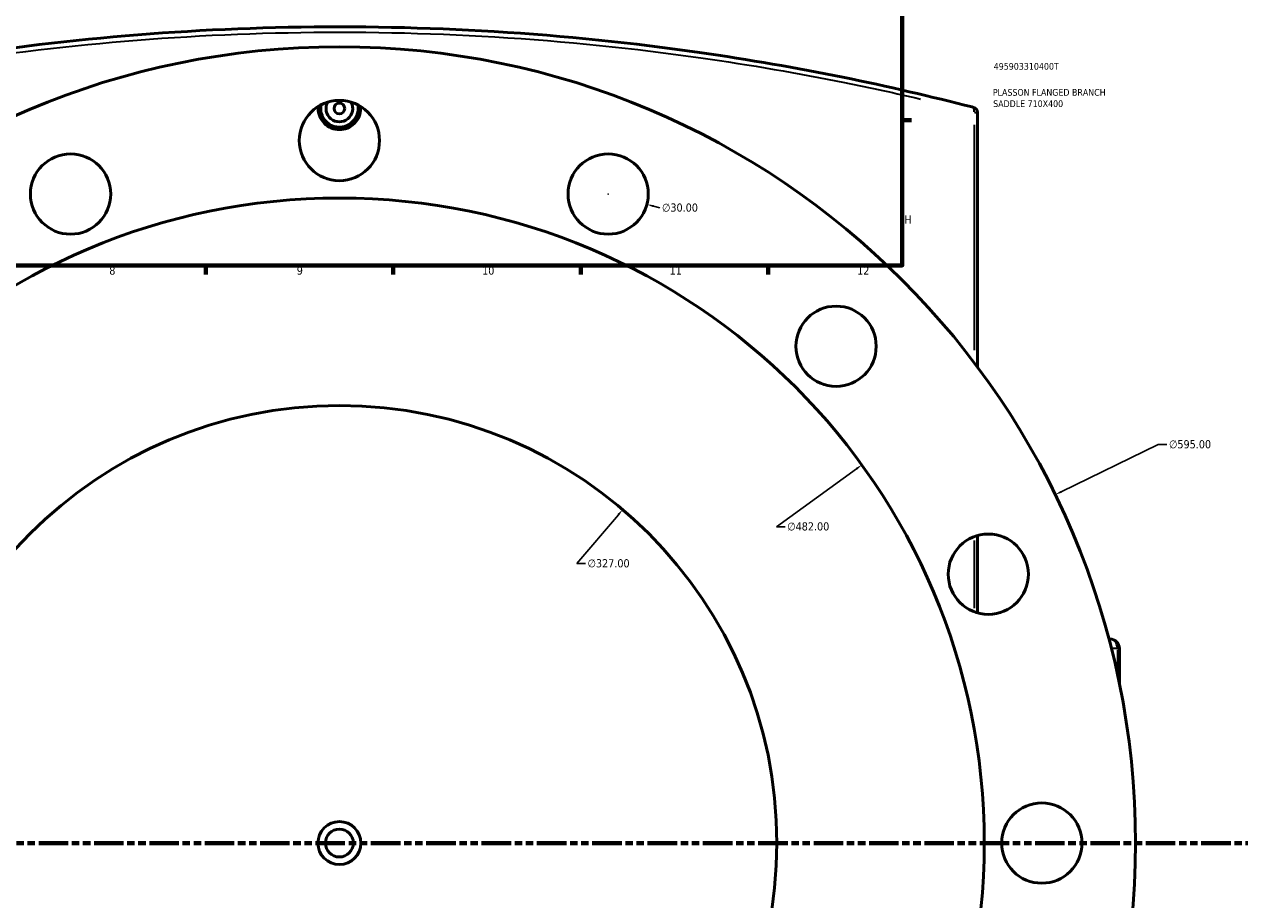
# Model space of a CAD drawing. Header units: millimetres. Extents: x -456 to 1880, y -1245 to 1617.
# Tile 9 of 12: x 493 to 947, y -217 to 110. Entities that reach past the tile are written whole.
import ezdxf

# ---------------------------------------------------------------- set-up
doc = ezdxf.new("R2010")
doc.units = ezdxf.units.MM
doc.linetypes.add('DOUBLE_DASH_CHAIN', pattern=[1.2403, 0.6614, -0.0827, 0.1654, -0.0827, 0.1654, -0.0827])
for name, color, linetype, lineweight in [('Border (ANSI)', 7, 'Continuous', 70), ('Dimension (ANSI)', 7, 'Continuous', 25), ('Section Line (ANSI)', 7, 'DOUBLE_DASH_CHAIN', 70), ('Title (ISO)', 7, 'Continuous', 50), ('Visible (ANSI)', 7, 'Continuous', 50), ('Visible Narrow (ANSI)', 7, 'Continuous', 35)]:
    doc.layers.add(name, color=color, linetype=linetype, lineweight=lineweight)
doc.styles.add('Note Text (ANSI)', font='tahoma.ttf')
doc.styles.add('Note Text (ISO)', font='tahoma.ttf')
doc.dimstyles.new('Default - mm (ANSI)', dxfattribs={"dimtxt": 3.048, "dimasz": 2.5, "dimexe": 3.175, "dimexo": 1.6002, "dimgap": 0.8, "dimtad": 0, "dimtoh": 1, "dimrnd": 1e-08, "dimzin": 4, "dimdsep": 46, "dimtxsty": 'Note Text (ANSI)', "dimcen": 0.09, "dimdle": 10, "dimclrd": 256, "dimclre": 256, "dimclrt": 256, "dimadec": 1, "dimazin": 1, "dimtfac": 1, "dimtofl": 0, "dimtmove": 0, "dimatfit": 3, "dimfxl": 1, "dimtolj": 1, "dimtzin": 4, "dimlwd": -1, "dimlwe": -1, "dimarcsym": 0})

# ---------------------------------------------------------------- blocks, each defined once
blk = doc.blocks.new('Borders Default Border')
at = {"layer": 'Border (ANSI)'}
for p, q in [((821, 74.25), (824.45, 74.25)), ((560.67, 20), (560.67, 16.55)), ((630.75, 20), (630.75, 16.55)), ((700.83, 20), (700.83, 16.55)), ((770.92, 20), (770.92, 16.55))]:
    blk.add_line(p, q, dxfattribs=at)
at = {"layer": 'Border (ANSI)', "flags": 128}
blk.add_lwpolyline([(20, 20), (20, 574), (821, 574), (821, 20), (20, 20)], dxfattribs=at)
at = {"layer": 'Border (ANSI)', "color": 230, "true_color": 0xff0080, "attachment_point": 7, "style": 'Note Text (ANSI)'}
for s, insert, char_height in [('H', (821.81, 35.6), 3.05), ('8', (524.63, 16.48), 3.05), ('9', (594.7, 16.49), 3.05), ('10', (663.96, 16.49), 3.048), ('11', (734.04, 16.55), 3.048), ('12', (804.13, 16.55), 3.048)]:
    blk.add_mtext(s, dxfattribs=dict(at, insert=insert, char_height=char_height))
blk = doc.blocks.new('Title Blocks ISO')
at = {"layer": 'Title (ISO)', "color": 232, "true_color": 0xca0064, "style": 'Note Text (ISO)'}
for tag, p in [('PART_NUMBER_001', (34.16, 73.13)), ('DESCRIPTION_001', (33.84, 63.4)), ('DESCRIPTION_002', (33.96, 59.18))]:
    blk.add_attdef(tag, p, '', height=2.5, dxfattribs=at)
blk = doc.blocks.new('2dTransSection0')
at = {"layer": 'Section Line (ANSI)', "linetype": 'DOUBLE_DASH_CHAIN', "ltscale": 16.679235}
blk.add_line((84.51, -195.84), (1233.39, -195.84), dxfattribs=at)
blk = doc.blocks.new('*D13')
at = {"layer": 'Defpoints', "color": 0, "transparency": 16777216}
for p in [(696.6, 50.56), (725.57, 42.79)]:
    blk.add_point(p, dxfattribs=at)
at = {"layer": 'Dimension (ANSI)', "transparency": 16777216}
for p, q in [((711, 46.68), (711.18, 46.68)), ((711.09, 46.59), (711.09, 46.77)), ((730.4, 41.5), (727.99, 42.15))]:
    blk.add_line(p, q, dxfattribs=at)
blk.add_solid([(728.1, 42.55), (727.88, 41.74), (725.57, 42.79)], dxfattribs=at)
at = {"layer": 'Dimension (ANSI)', "color": 230, "true_color": 0xff0080, "transparency": 16777216, "insert": (731.2, 43.14), "char_height": 3.048, "attachment_point": 1, "style": 'Note Text (ANSI)'}
blk.add_mtext('\\A1;∅30.00', dxfattribs=at)
blk = doc.blocks.new('*D14')
at = {"layer": 'Defpoints', "color": 0, "transparency": 16777216}
for p in [(805.88, -54.56), (415.39, -337.12)]:
    blk.add_point(p, dxfattribs=at)
at = {"layer": 'Dimension (ANSI)', "transparency": 16777216}
for p, q in [((773.98, -77.64), (803.85, -56.03)), ((777.2, -77.64), (773.98, -77.64))]:
    blk.add_line(p, q, dxfattribs=at)
blk.add_solid([(803.61, -55.69), (804.09, -56.36), (805.88, -54.56)], dxfattribs=at)
at = {"layer": 'Dimension (ANSI)', "color": 230, "true_color": 0xff0080, "transparency": 16777216, "insert": (778, -76), "char_height": 3.048, "attachment_point": 1, "style": 'Note Text (ANSI)'}
blk.add_mtext('\\A1;∅482.00', dxfattribs=at)
blk = doc.blocks.new('*D15')
at = {"layer": 'Defpoints', "color": 0, "transparency": 16777216}
for p in [(878.15, -65.68), (343.12, -326)]:
    blk.add_point(p, dxfattribs=at)
at = {"layer": 'Dimension (ANSI)', "transparency": 16777216}
for p, q in [((916.66, -46.94), (880.39, -64.59)), ((919.88, -46.94), (916.66, -46.94)), ((610.54, -195.84), (610.72, -195.84)), ((610.63, -195.93), (610.63, -195.75))]:
    blk.add_line(p, q, dxfattribs=at)
blk.add_solid([(880.21, -64.21), (880.58, -64.96), (878.15, -65.68)], dxfattribs=at)
at = {"layer": 'Dimension (ANSI)', "color": 230, "true_color": 0xff0080, "transparency": 16777216, "insert": (920.68, -45.3), "char_height": 3.048, "attachment_point": 1, "style": 'Note Text (ANSI)'}
blk.add_mtext('\\A1;∅595.00', dxfattribs=at)
blk = doc.blocks.new('*D16')
at = {"layer": 'Defpoints', "color": 0, "transparency": 16777216}
for p in [(716.5, -71.25), (504.76, -320.44)]:
    blk.add_point(p, dxfattribs=at)
at = {"layer": 'Dimension (ANSI)', "transparency": 16777216}
for p, q in [((699.36, -91.43), (714.88, -73.15)), ((702.58, -91.43), (699.36, -91.43))]:
    blk.add_line(p, q, dxfattribs=at)
blk.add_solid([(714.57, -72.88), (715.2, -73.42), (716.5, -71.25)], dxfattribs=at)
at = {"layer": 'Dimension (ANSI)', "color": 230, "true_color": 0xff0080, "transparency": 16777216, "insert": (703.38, -89.78), "char_height": 3.048, "attachment_point": 1, "style": 'Note Text (ANSI)'}
blk.add_mtext('\\A1;∅327.00', dxfattribs=at)

msp = doc.modelspace()

# ---------------------------------------------------------------- linework, layer by layer
at = {"layer": 'Visible (ANSI)'}
for p, q in [((849.131, -18.012), (849.131, 77.109)), ((849.131, -109.84), (849.131, -80.937)), ((898.194, -119.593), (898.581, -119.593)), ((902.131, -136.396), (902.131, -123.143))]:
    msp.add_line(p, q, dxfattribs=at)
for centre, radius in [((610.631, -195.843), 297.5), ((610.631, 66.657), 15), ((610.631, 78.657), 2), ((510.177, 46.675), 15), ((711.086, 46.675), 15), ((610.631, -195.843), 241), ((796.247, -10.228), 15), ((610.631, -195.843), 163.5), ((853.15, -95.389), 15), ((873.131, -195.843), 15), ((610.631, -195.843), 8), ((610.631, -195.843), 5.2)]:
    msp.add_circle(centre, radius, dxfattribs=at)
for centre, radius, start, end in [((610.631, 78.657), 7, 169.01942, 10.98058), ((610.631, 78.657), 5, 152.18186, 27.81814), ((847.131, 77.109), 2, 0, 75.51851), ((898.581, -123.143), 3.55, 0, 90)]:
    msp.add_arc(centre, radius, start, end, dxfattribs=at)
for points, knots in [([(847.074, 79.189), (831.938, 83.089), (815.766, 86.854), (781.691, 93.754), (763.787, 96.888), (720.594, 103.085), (694.799, 105.78), (643.089, 108.942), (617.217, 109.483), (566.272, 108.455), (541.2, 106.926), (492.029, 102.038), (467.966, 98.643), (419.737, 90.093), (395.894, 84.781), (374.188, 79.189)], [0, 0, 0, 0, 6.0188599, 6.0188599, 12.0377197, 12.0377197, 20.0310502, 20.0310502, 27.7406239, 27.7406239, 35.3059746, 35.3059746, 43.0308557, 43.0308557, 51.6618551, 51.6618551, 51.6618551, 51.6618551]), ([(618.566, 78.657), (618.566, 77.661), (618.367, 76.598), (617.556, 74.644), (616.944, 73.753), (615.535, 72.346), (614.643, 71.736), (612.689, 70.928), (611.627, 70.73), (609.636, 70.73), (608.574, 70.928), (606.62, 71.736), (605.728, 72.346), (604.318, 73.753), (603.707, 74.644), (602.896, 76.598), (602.696, 77.661), (602.696, 78.657), (602.696, 78.904), (602.709, 79.155), (602.733, 79.409)], [2.3901112, 2.3901112, 2.3901112, 2.3901112, 2.6889805, 2.6889805, 2.9878497, 2.9878497, 3.2865083, 3.2865083, 3.5851669, 3.5851669, 3.8838254, 3.8838254, 4.182484, 4.182484, 4.4813533, 4.4813533, 4.7802225, 4.7802225, 4.7802225, 4.8543833, 4.8543833, 4.8543833, 4.8543833]), ([(847.631, 79.046), (847.631, 79.046), (847.622, 79.048), (847.574, 79.06), (847.522, 79.074), (847.355, 79.117), (847.226, 79.15), (847.074, 79.189)], [0, 0, 0, 0, 0.02925923, 0.02925923, 0.076074, 0.076074, 0.13657047, 0.13657047, 0.13657047, 0.13657047])]:
    msp.add_open_spline(points, degree=3, knots=knots, dxfattribs=at)
msp.add_open_spline([(618.529, 79.409), (618.554, 79.155), (618.566, 78.904), (618.566, 78.657)], degree=3, dxfattribs=at)
at = {"layer": 'Visible Narrow (ANSI)'}
for p, q in [((847.857, 72.574), (847.857, -11.637)), ((847.857, -82.757), (847.857, -108.02)), ((901.258, -123.143), (899.225, -123.143)), ((901.371, -123.625), (901.371, -132.299)), ((902.129, -123.143), (901.442, -123.143))]:
    msp.add_line(p, q, dxfattribs=at)
for centre, major_axis, ratio, start_param, end_param in [((846.575, 77.253), (0.499, 1.937), 0.6289769, 4.9435405, 6.2126777), ((898.581, -123.143), (0, 3.55), 0.7857825, 4.7909288, 6.2046455)]:
    msp.add_ellipse(centre, major_axis=major_axis, ratio=ratio, start_param=start_param, end_param=end_param, dxfattribs=at)
for points, knots in [([(393.52, 82.174), (409.646, 85.934), (426.747, 89.481), (467.494, 96.665), (491.636, 100.053), (540.97, 104.931), (566.125, 106.456), (617.238, 107.482), (643.197, 106.943), (695.078, 103.788), (720.958, 101.098), (764.295, 94.914), (782.257, 91.786), (809.11, 86.378), (818.584, 84.311), (827.744, 82.174)], [-49.0787623, -49.0787623, -49.0787623, -49.0787623, -43.0308557, -43.0308557, -35.3059746, -35.3059746, -27.7406239, -27.7406239, -20.0310502, -20.0310502, -12.0377197, -12.0377197, -6.0188599, -6.0188599, -2.5830928, -2.5830928, -2.5830928, -2.5830928]), ([(847.973, 77.24), (848.27, 77.206), (848.523, 77.178), (848.881, 77.137), (849.001, 77.124), (849.1, 77.113), (849.12, 77.11), (849.128, 77.11)], [-0.12974194, -0.12974194, -0.12974194, -0.12974194, -0.076074, -0.076074, -0.02925923, -0.02925923, -0.00682852, -0.00682852, -0.00682852, -0.00682852])]:
    msp.add_open_spline(points, degree=3, knots=knots, dxfattribs=at)

# ---------------------------------------------------------------- block references
msp.add_blockref('Borders Default Border', (0, 0))
msp.add_blockref('Title Blocks ISO', (821, 20)).add_auto_attribs({'PART_NUMBER_001': '495903310400T', 'DESCRIPTION_001': 'PLASSON FLANGED BRANCH', 'DESCRIPTION_002': 'SADDLE 710X400'})
at = {"layer": 'Section Line (ANSI)'}
msp.add_blockref('2dTransSection0', (0, 0), dxfattribs=at)

# ---------------------------------------------------------------- dimensions: what is measured, and where the dimension line sits
at = {"layer": 'Dimension (ANSI)'}
dim = msp.add_diameter_dim_2p(p1=(696.597, 50.558), p2=(725.575, 42.793), dimstyle='Default - mm (ANSI)', override={"dimtih": 1, "dimdec": 2, "dimlfac": 1, "dimtp": 0, "dimtm": 0, "dimtdec": 2}, dxfattribs=at)
dim.commit()
dim.dimension.update_dxf_attribs({"geometry": '*D13', "text_midpoint": (737.901, 41.499)})
for p1, p2, picture, middle in [((343.116, -326.005), (878.146, -65.681), '*D15', (928.525, -46.94)), ((415.386, -337.125), (805.876, -54.561), '*D14', (785.844, -77.64)), ((504.76, -320.437), (716.502, -71.249), '*D16', (711.219, -91.425))]:
    dim = msp.add_diameter_dim_2p(p1=p1, p2=p2, dimstyle='Default - mm (ANSI)', override={"dimtih": 1, "dimdec": 2, "dimlfac": 1, "dimtp": 0, "dimtm": 0, "dimtdec": 2}, dxfattribs=at)
    dim.commit()
    dim.dimension.update_dxf_attribs({"geometry": picture, "text_midpoint": middle, "dimtype": 163})

doc.saveas('drawing.dxf')
